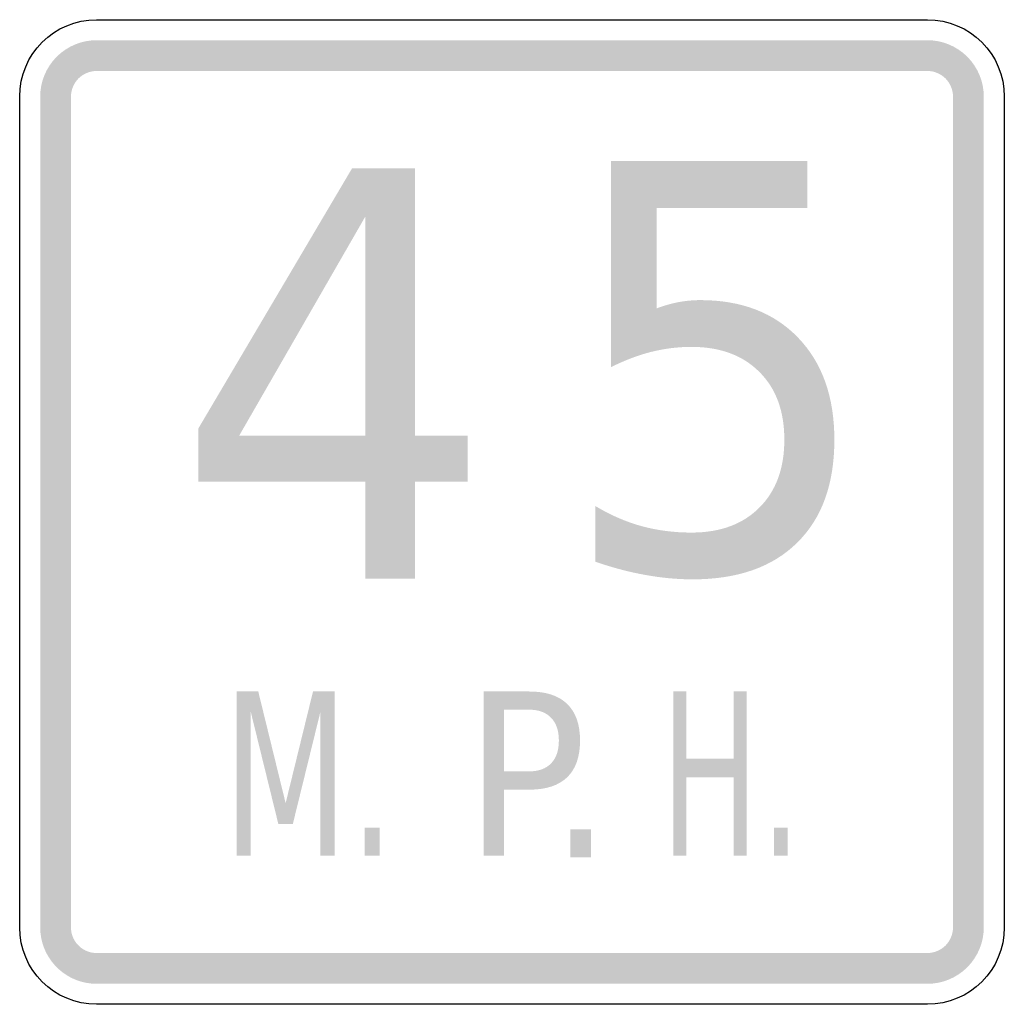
# Model space of a CAD drawing. Header units: inches. Extents: x -0.5 to 0.5, y -0.5 to 0.5.
import ezdxf

# ---------------------------------------------------------------- set-up
doc = ezdxf.new("R2010")
doc.units = ezdxf.units.IN
doc.header["$MEASUREMENT"] = 0

msp = doc.modelspace()

# ---------------------------------------------------------------- hatches: boundary and pattern name
for points in [[(-0.4219, 0.4792), (-0.4275, 0.4789), (-0.4331, 0.4781), (-0.4385, 0.4767), (-0.4438, 0.4748), (-0.4489, 0.4724), (-0.4537, 0.4695), (-0.4582, 0.4662), (-0.4624, 0.4624), (-0.4662, 0.4582), (-0.4695, 0.4537), (-0.4724, 0.4489), (-0.4748, 0.4438), (-0.4767, 0.4385), (-0.4781, 0.4331), (-0.4789, 0.4275), (-0.4792, 0.4219), (-0.4479, 0.4219), (-0.4478, 0.4244), (-0.4474, 0.427), (-0.4468, 0.4294), (-0.4459, 0.4318), (-0.4448, 0.4342), (-0.4435, 0.4363), (-0.442, 0.4384), (-0.4403, 0.4403), (-0.4384, 0.442), (-0.4363, 0.4435), (-0.4342, 0.4448), (-0.4318, 0.4459), (-0.4294, 0.4468), (-0.427, 0.4474), (-0.4244, 0.4478), (-0.4219, 0.4479), (-0.4219, 0.4792)], [(-0.4219, 0.4479), (0.4219, 0.4479), (0.4219, 0.4792), (-0.4219, 0.4792), (-0.4219, 0.4479)], [(0.4792, 0.4219), (0.4789, 0.4275), (0.4781, 0.4331), (0.4767, 0.4385), (0.4748, 0.4438), (0.4724, 0.4489), (0.4695, 0.4537), (0.4662, 0.4582), (0.4624, 0.4624), (0.4582, 0.4662), (0.4537, 0.4695), (0.4489, 0.4724), (0.4438, 0.4748), (0.4385, 0.4767), (0.4331, 0.4781), (0.4275, 0.4789), (0.4219, 0.4792), (0.4219, 0.4479), (0.4244, 0.4478), (0.427, 0.4474), (0.4294, 0.4468), (0.4318, 0.4459), (0.4342, 0.4448), (0.4363, 0.4435), (0.4384, 0.442), (0.4403, 0.4403), (0.442, 0.4384), (0.4435, 0.4363), (0.4448, 0.4342), (0.4459, 0.4318), (0.4468, 0.4294), (0.4474, 0.427), (0.4478, 0.4244), (0.4479, 0.4219), (0.4792, 0.4219)], [(-0.4479, -0.4219), (-0.4479, 0.4219), (-0.4792, 0.4219), (-0.4792, -0.4219), (-0.4479, -0.4219)], [(0.4479, 0.4219), (0.4479, -0.4219), (0.4792, -0.4219), (0.4792, 0.4219), (0.4479, 0.4219)], [(-0.2796, -0.1823), (-0.2577, -0.1823), (-0.2299, -0.2957), (-0.2021, -0.1823), (-0.1802, -0.1823), (-0.1802, -0.349), (-0.1945, -0.349), (-0.1945, -0.2026), (-0.2226, -0.3169), (-0.2373, -0.3169), (-0.2654, -0.2026), (-0.2654, -0.349), (-0.2796, -0.349), (-0.2796, -0.1823)], [(0.1639, -0.1823), (0.1772, -0.1823), (0.1772, -0.2506), (0.2252, -0.2506), (0.2252, -0.1823), (0.2385, -0.1823), (0.2385, -0.349), (0.2252, -0.349), (0.2252, -0.2696), (0.1772, -0.2696), (0.1772, -0.349), (0.1639, -0.349), (0.1639, -0.1823)], [(-0.1496, -0.3206), (-0.1343, -0.3206), (-0.1343, -0.349), (-0.1496, -0.349), (-0.1496, -0.3206)], [(0.0591, -0.3224), (0.0803, -0.3224), (0.0803, -0.3508), (0.0591, -0.3508), (0.0591, -0.3224)], [(0.266, -0.3206), (0.2799, -0.3206), (0.2799, -0.349), (0.266, -0.349), (0.266, -0.3206)], [(-0.4792, -0.4219), (-0.4789, -0.4272), (-0.4782, -0.4324), (-0.477, -0.4376), (-0.4753, -0.4426), (-0.4732, -0.4474), (-0.4706, -0.452), (-0.4676, -0.4564), (-0.4642, -0.4605), (-0.4605, -0.4642), (-0.4564, -0.4676), (-0.452, -0.4706), (-0.4474, -0.4732), (-0.4426, -0.4753), (-0.4376, -0.477), (-0.4324, -0.4782), (-0.4272, -0.4789), (-0.4219, -0.4792), (-0.4219, -0.4479), (-0.4243, -0.4478), (-0.4267, -0.4475), (-0.429, -0.4469), (-0.4313, -0.4462), (-0.4335, -0.4452), (-0.4356, -0.444), (-0.4376, -0.4427), (-0.4394, -0.4411), (-0.4411, -0.4394), (-0.4427, -0.4376), (-0.444, -0.4356), (-0.4452, -0.4335), (-0.4462, -0.4313), (-0.4469, -0.429), (-0.4475, -0.4267), (-0.4478, -0.4243), (-0.4479, -0.4219), (-0.4792, -0.4219)], [(0.4219, -0.4792), (0.4275, -0.4789), (0.4331, -0.4781), (0.4385, -0.4767), (0.4438, -0.4748), (0.4489, -0.4724), (0.4537, -0.4695), (0.4582, -0.4662), (0.4624, -0.4624), (0.4662, -0.4582), (0.4695, -0.4537), (0.4724, -0.4489), (0.4748, -0.4438), (0.4767, -0.4385), (0.4781, -0.4331), (0.4789, -0.4275), (0.4792, -0.4219), (0.4479, -0.4219), (0.4478, -0.4244), (0.4474, -0.427), (0.4468, -0.4294), (0.4459, -0.4318), (0.4448, -0.4342), (0.4435, -0.4363), (0.442, -0.4384), (0.4403, -0.4403), (0.4384, -0.442), (0.4363, -0.4435), (0.4342, -0.4448), (0.4318, -0.4459), (0.4294, -0.4468), (0.427, -0.4474), (0.4244, -0.4478), (0.4219, -0.4479), (0.4219, -0.4792)], [(0.4219, -0.4479), (-0.4219, -0.4479), (-0.4219, -0.4792), (0.4219, -0.4792), (0.4219, -0.4479)]]:
    msp.add_hatch(color=7).paths.add_polyline_path(points)
h = msp.add_hatch(color=7)
edge = h.paths.add_edge_path()
edge.add_line((0.1005, 0.3564), (0.2998, 0.3564))
edge.add_line((0.2998, 0.3564), (0.2998, 0.3089))
edge.add_line((0.2998, 0.3089), (0.1469, 0.3089))
edge.add_line((0.1469, 0.3089), (0.1469, 0.2068))
edge.add_spline(control_points=[(0.1469, 0.2068), (0.1543, 0.2096), (0.1617, 0.2117), (0.169, 0.2131), (0.1764, 0.2145), (0.1838, 0.2152), (0.1912, 0.2152), (0.2331, 0.2152), (0.2663, 0.2024), (0.2907, 0.1769), (0.3152, 0.1514), (0.3274, 0.1169), (0.3274, 0.0734), (0.3274, 0.0285), (0.3149, -0.0063), (0.2897, -0.0311), (0.2646, -0.056), (0.2292, -0.0684), (0.1834, -0.0684), (0.1676, -0.0684), (0.1516, -0.0669), (0.1353, -0.0639), (0.119, -0.061), (0.1021, -0.0565), (0.0846, -0.0505)], knot_values=[0, 0, 0, 0, 1, 1, 1, 2, 2, 2, 3, 3, 3, 4, 4, 4, 5, 5, 5, 6, 6, 6, 7, 7, 7, 8, 8, 8, 8], degree=3, periodic=0)
edge.add_line((0.0846, -0.0505), (0.0846, 0.0061))
edge.add_spline(control_points=[(0.0846, 0.0061), (0.0997, -0.003), (0.1153, -0.0098), (0.1314, -0.0143), (0.1475, -0.0187), (0.1644, -0.0209), (0.1823, -0.0209), (0.2113, -0.0209), (0.2343, -0.0125), (0.2512, 0.0044), (0.2682, 0.0214), (0.2766, 0.0444), (0.2766, 0.0734), (0.2766, 0.1024), (0.2682, 0.1254), (0.2512, 0.1423), (0.2343, 0.1592), (0.2113, 0.1677), (0.1823, 0.1677), (0.1687, 0.1677), (0.1552, 0.166), (0.1417, 0.1627), (0.1282, 0.1593), (0.1145, 0.1541), (0.1005, 0.1471)], knot_values=[0, 0, 0, 0, 1, 1, 1, 2, 2, 2, 3, 3, 3, 4, 4, 4, 5, 5, 5, 6, 6, 6, 7, 7, 7, 8, 8, 8, 8], degree=3, periodic=0)
edge.add_line((0.1005, 0.1471), (0.1005, 0.3564))
h = msp.add_hatch(color=7)
h.paths.add_polyline_path([(-0.1624, 0.3491), (-0.0984, 0.3491), (-0.0984, 0.0775), (-0.0451, 0.0775), (-0.0451, 0.0307), (-0.0984, 0.0307), (-0.0984, -0.0676), (-0.149, -0.0676), (-0.149, 0.0307), (-0.3184, 0.0307), (-0.3184, 0.0851), (-0.1624, 0.3491)])
h.paths.add_polyline_path([(-0.149, 0.3), (-0.2771, 0.0775), (-0.149, 0.0775), (-0.149, 0.3)], flags=0)
h = msp.add_hatch(color=7)
edge = h.paths.add_edge_path()
edge.add_line((-0.0287, -0.1823), (0.0176, -0.1823))
edge.add_spline(control_points=[(0.0176, -0.1823), (0.0346, -0.1823), (0.0474, -0.1865), (0.0561, -0.195), (0.0648, -0.2034), (0.0691, -0.2158), (0.0691, -0.2321), (0.0691, -0.2485), (0.0648, -0.261), (0.0561, -0.2694), (0.0474, -0.2778), (0.0346, -0.282), (0.0176, -0.282)], knot_values=[0, 0, 0, 0, 1, 1, 1, 2, 2, 2, 3, 3, 3, 4, 4, 4, 4], degree=3, periodic=0)
edge.add_line((0.0176, -0.282), (-0.0082, -0.282))
edge.add_line((-0.0082, -0.282), (-0.0082, -0.349))
edge.add_line((-0.0082, -0.349), (-0.0287, -0.349))
edge.add_line((-0.0287, -0.349), (-0.0287, -0.1823))
edge = h.paths.add_edge_path(flags=0)
edge.add_line((-0.0082, -0.2008), (-0.0082, -0.2634))
edge.add_line((-0.0082, -0.2634), (0.0176, -0.2634))
edge.add_spline(control_points=[(0.0176, -0.2634), (0.0271, -0.2634), (0.0345, -0.2607), (0.0397, -0.2553), (0.045, -0.2499), (0.0476, -0.2421), (0.0476, -0.2321), (0.0476, -0.2221), (0.045, -0.2144), (0.0397, -0.209), (0.0345, -0.2035), (0.0271, -0.2008), (0.0176, -0.2008)], knot_values=[0, 0, 0, 0, 1, 1, 1, 2, 2, 2, 3, 3, 3, 4, 4, 4, 4], degree=3, periodic=0)
edge.add_line((0.0176, -0.2008), (-0.0082, -0.2008))

# ---------------------------------------------------------------- linework, layer by layer
at = {"color": 7}
for points in [[(-0.4219, 0.5), (0.4219, 0.5)], [(-0.5, -0.4219), (-0.5, 0.4219)], [(0.5, 0.4219), (0.5, -0.4219)], [(0.4219, -0.5), (-0.4219, -0.5)]]:
    msp.add_lwpolyline(points, dxfattribs=at)
for points in [[(-0.5, 0.4219), (-0.5, 0.465), (-0.465, 0.5), (-0.4219, 0.5)], [(0.4219, 0.5), (0.465, 0.5), (0.5, 0.465), (0.5, 0.4219)], [(-0.4219, -0.5), (-0.465, -0.5), (-0.5, -0.465), (-0.5, -0.4219)], [(0.5, -0.4219), (0.5, -0.465), (0.465, -0.5), (0.4219, -0.5)]]:
    msp.add_open_spline(points, degree=3, dxfattribs=at)

doc.saveas('drawing.dxf')
